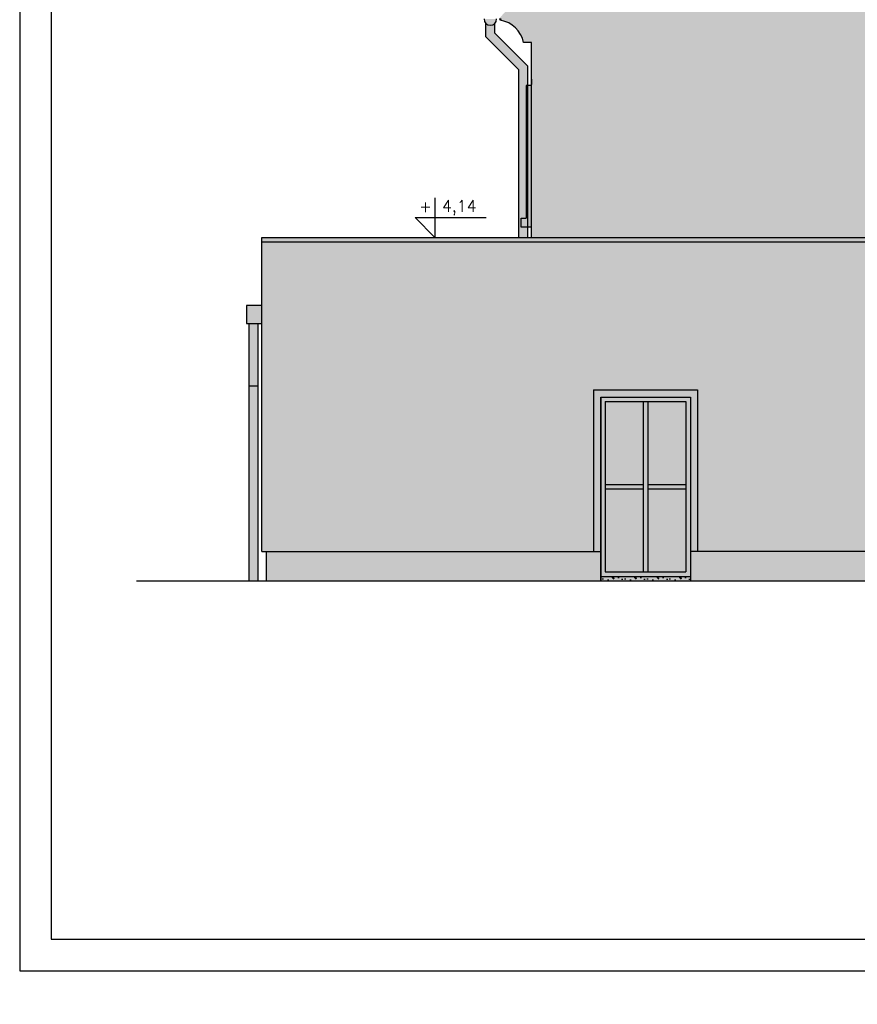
# Model space of a CAD drawing. Header units: millimetres. Extents: x 11979 to 37895, y 18730 to 47884.
# Tile 55 of 256: x 29496 to 30430, y 27960 to 29058. Entities that reach past the tile are written whole.
import ezdxf
from ezdxf.enums import TextEntityAlignment as Align

# ---------------------------------------------------------------- set-up
doc = ezdxf.new("R2010")
doc.units = ezdxf.units.MM
for name, color, linetype in [('-LI-WIDOK', 2, 'Continuous'), ('-MEBLE', 1, 'Continuous'), ('-RAMKA', 2, 'Continuous'), ('_PROJEKTOWANE', 5, 'Continuous')]:
    doc.layers.add(name, color=color, linetype=linetype)
doc.styles.add('SIMPLEX', font='simplex')
pattern_1 = [(0, (495768.112, 38663.9), (0, 25), [0, -25]), (0, (495768.362, 38655.15), (0, 25), [0, -25]), (0, (495769.112, 38668.65), (0, 25), [0, -25]), (338.1986, (495756.112, 38660.8996), (75.000006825, -24.999997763), [2.692575, -131.93655]), (216.8699, (495758.612, 38659.8996), (74.999997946, 50.00000308), [1.25, -123.75]), (130.6013, (495757.612, 38659.1496), (125.000010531, -149.999975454), [2.304875, -228.183725]), (206.5651, (495749.362, 38656.15), (-24.99997895, -25.00003273), [0.559025, -55.342675]), (326.3099, (495748.862, 38655.8996), (49.99998894, -25.00003336), [0.9014, -89.2374]), (108.4349, (495749.612, 38655.3996), (-24.99996008, 50.00001086), [0.790575, -78.266375]), (225, (495765.362, 38653.65), (-3e-15, -25.00000774), [1.06065, -34.294675]), (0, (495764.612, 38652.9), (25, 25), [1.5, -23.5]), (135, (495766.112, 38652.9), (-25.00000774, 0), [1.06065, -34.294675]), (251.5651, (495762.362, 38669.6496), (24.99996008, 50.00001086), [0.790575, -78.266375]), (0, (495762.112, 38668.9), (25, 25), [1.25, -23.75]), (143.1301, (495763.362, 38668.8996), (-74.999997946, 50.00000308), [1.25, -123.75]), (213.6901, (495749.112, 38669.8996), (49.99998894, 25.00003336), [0.9014, -89.2374]), (341.5651, (495748.362, 38669.3996), (-50.00001086, 24.99996008), [1.58115, -77.4758]), (126.8699, (495749.862, 38668.8996), (50.00000308, -74.999997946), [1.25, -123.75]), (0, (495756.362, 38668.9), (0, 25), [0, -25]), (0, (495749.612, 38662.4), (0, 25), [0, -25]), (0, (495756.612, 38653.15), (0, 25), [0, -25]), (0, (495763.362, 38660.9), (0, 25), [0, -25]), (0, (495756.112, 38665.15), (0, 25), [0, -25]), (0, (495750.612, 38665.9), (0, 25), [0, -25]), (0, (495752.862, 38664.4), (0, 25), [0, -25]), (0, (495751.862, 38658.4), (0, 25), [0, -25]), (0, (495745.862, 38659.4), (0, 25), [0, -25]), (0, (495746.112, 38665.15), (0, 25), [0, -25]), (0, (495745.362, 38670.65), (0, 25), [0, -25]), (0, (495753.112, 38671.65), (0, 25), [0, -25]), (0, (495758.612, 38672.65), (0, 25), [0, -25]), (0, (495767.362, 38671.65), (0, 25), [0, -25]), (0, (495761.362, 38663.9), (0, 25), [0, -25]), (0, (495758.862, 38668.4), (0, 25), [0, -25]), (0, (495760.862, 38656.4), (0, 25), [0, -25]), (0, (495753.362, 38655.15), (0, 25), [0, -25]), (0, (495760.862, 38649.65), (0, 25), [0, -25]), (0, (495752.612, 38651.15), (0, 25), [0, -25]), (0, (495744.612, 38650.4), (0, 25), [0, -25]), (0, (495747.612, 38649.15), (0, 25), [0, -25]), (0, (495747.862, 38652.65), (0, 25), [0, -25]), (0, (495764.612, 38648.65), (0, 25), [0, -25]), (0, (495767.612, 38658.9), (0, 25), [0, -25]), (0, (495766.362, 38666.4), (0, 25), [0, -25]), (0, (495754.862, 38648.4), (0, 25), [0, -25])]

# ---------------------------------------------------------------- blocks, each defined once
blk = doc.blocks.new('FRWERFRWFSDWR')
at = {"layer": '-RAMKA', "color": 8}
for p, q in [((7167.9, 12472.2), (7167.9, 10372.2)), ((7167.9, 10372.2), (10137.9, 10372.2))]:
    blk.add_line(p, q, dxfattribs=at)
at = {"layer": '-RAMKA', "color": 2}
for p, q in [((7202.9, 12347.2), (7202.9, 10407.2)), ((7202.9, 10407.2), (10102.9, 10407.2))]:
    blk.add_line(p, q, dxfattribs=at)

msp = doc.modelspace()

# ---------------------------------------------------------------- hatches: boundary and pattern name
at = {"layer": '-LI-WIDOK', "true_color": 0xededed}
h = msp.add_hatch(color=7, dxfattribs=at)
h.dxf.hatch_style = 1
edge = h.paths.add_edge_path()
edge.add_line((31187.64, 29032.24), (31195.62, 29032.24))
edge.add_arc((31226.34, 29025.99), 31.35, 99.5474, 168.50496, ccw=False)
edge.add_ellipse((31221.14, 29057.26), major_axis=(-0.638, 0.124), ratio=0.526716, start_angle=95.84223, end_angle=276.04197)
edge.add_ellipse((31222.18, 29057.76), major_axis=(-1.4, 0.49), ratio=0.4271739, start_angle=-85.27404, end_angle=50.80577, ccw=False)
edge.add_ellipse((31222.17, 29058.91), major_axis=(-0.392, 0.518), ratio=0.526716, start_angle=148.32644, end_angle=236.30772)
edge.add_line((31222.62, 29058.8), (31103.11, 29183.95))
edge.add_line((31103.11, 29183.95), (30622.64, 29779.06))
edge.add_line((30622.64, 29779.06), (30146.74, 29188.92))
edge.add_line((30146.74, 29188.92), (30030.64, 29059.08))
edge.add_line((30030.64, 29059.08), (30030.64, 29058.8))
edge.add_ellipse((30031.08, 29058.91), major_axis=(0.392, 0.518), ratio=0.526716, start_angle=123.69228, end_angle=211.67356)
edge.add_ellipse((30031.07, 29057.76), major_axis=(1.4, 0.49), ratio=0.4271739, start_angle=309.19423, end_angle=445.27404)
edge.add_ellipse((30032.11, 29057.26), major_axis=(0.638, 0.124), ratio=0.526716, start_angle=83.95803, end_angle=264.15777)
edge.add_arc((30026.91, 29025.99), 31.35, 11.49504, 80.4526, ccw=False)
edge.add_line((30057.64, 29032.24), (30062.64, 29032.24))
edge.add_line((30062.64, 29032.24), (30066.64, 29032.24))
edge.add_line((30066.64, 29032.24), (30066.64, 28815.01))
edge.add_line((30066.64, 28815.01), (30678.61, 28815.01))
edge.add_line((30678.61, 28815.01), (30678.61, 28997.29))
edge.add_line((30678.61, 28997.29), (30680.61, 28997.29))
edge.add_line((30680.61, 28997.29), (30680.61, 28974.72))
edge.add_line((30680.61, 28974.72), (30684.14, 28974.72))
edge.add_line((30684.14, 28974.72), (30684.14, 28984.24))
edge.add_line((30684.14, 28984.24), (30696.86, 28984.24))
edge.add_line((30696.86, 28984.24), (30696.86, 28997.29))
edge.add_line((30696.86, 28997.29), (30698.86, 28997.29))
edge.add_line((30698.86, 28997.29), (30698.86, 28984.24))
edge.add_line((30698.86, 28984.24), (30712.86, 28984.24))
edge.add_line((30712.86, 28984.24), (30712.86, 28997.29))
edge.add_line((30712.86, 28997.29), (30714.86, 28997.29))
edge.add_line((30714.86, 28997.29), (30714.86, 28984.24))
edge.add_line((30714.86, 28984.24), (30728.86, 28984.24))
edge.add_line((30728.86, 28984.24), (30728.86, 28997.29))
edge.add_line((30728.86, 28997.29), (30730.86, 28997.29))
edge.add_line((30730.86, 28997.29), (30730.86, 28984.24))
edge.add_line((30730.86, 28984.24), (30744.86, 28984.24))
edge.add_line((30744.86, 28984.24), (30744.86, 28997.29))
edge.add_line((30744.86, 28997.29), (30746.86, 28997.29))
edge.add_line((30746.86, 28997.29), (30746.86, 28984.24))
edge.add_line((30746.86, 28984.24), (30760.86, 28984.24))
edge.add_line((30760.86, 28984.24), (30760.86, 28997.29))
edge.add_line((30760.86, 28997.29), (30762.86, 28997.29))
edge.add_line((30762.86, 28997.29), (30762.86, 28984.24))
edge.add_line((30762.86, 28984.24), (30776.86, 28984.24))
edge.add_line((30776.86, 28984.24), (30776.86, 28997.29))
edge.add_line((30776.86, 28997.29), (30778.86, 28997.29))
edge.add_line((30778.86, 28997.29), (30778.86, 28984.24))
edge.add_line((30778.86, 28984.24), (30792.86, 28984.24))
edge.add_line((30792.86, 28984.24), (30792.86, 28997.29))
edge.add_line((30792.86, 28997.29), (30794.86, 28997.29))
edge.add_line((30794.86, 28997.29), (30794.86, 28984.24))
edge.add_line((30794.86, 28984.24), (30808.86, 28984.24))
edge.add_line((30808.86, 28984.24), (30808.86, 28997.29))
edge.add_line((30808.86, 28997.29), (30810.86, 28997.29))
edge.add_line((30810.86, 28997.29), (30810.86, 28984.24))
edge.add_line((30810.86, 28984.24), (30823.14, 28984.24))
edge.add_line((30823.14, 28984.24), (30823.14, 28974.72))
edge.add_line((30823.14, 28974.72), (30827.26, 28974.72))
edge.add_line((30827.26, 28974.72), (30827.26, 28997.29))
edge.add_line((30827.26, 28997.29), (30829.26, 28997.29))
edge.add_line((30829.26, 28997.29), (30829.26, 28815.01))
edge.add_line((30829.26, 28815.01), (30863.64, 28815.01))
edge.add_line((30863.64, 28815.01), (30863.64, 28432.01))
edge.add_line((30863.64, 28432.01), (31187.64, 28432.01))
edge.add_line((31187.64, 28432.01), (31187.64, 28471.24))
edge.add_line((31187.64, 28471.24), (31187.64, 29032.24))
h.paths.add_polyline_path([(30467.47, 29144.24), (30467.47, 29295.24), (30593.14, 29295.24), (30593.14, 29144.24)], flags=16)
h.paths.add_polyline_path([(30475.47, 29154.24), (30475.47, 29287.24), (30585.14, 29287.24), (30585.14, 29154.24)], flags=0)
h.paths.add_polyline_path([(30480.47, 29159.24), (30480.47, 29282.24), (30526.81, 29282.24), (30526.81, 29159.24)], flags=0)
h.paths.add_polyline_path([(30534.81, 29159.24), (30534.81, 29282.24), (30580.14, 29282.24), (30580.14, 29159.24)], flags=0)
h.paths.add_polyline_path([(30656.14, 29144.24), (30656.14, 29295.24), (30781.81, 29295.24), (30781.81, 29144.24)], flags=16)
h.paths.add_polyline_path([(30664.14, 29154.24), (30664.14, 29287.24), (30773.81, 29287.24), (30773.81, 29154.24)], flags=0)
h.paths.add_polyline_path([(30669.14, 29159.24), (30669.14, 29282.24), (30714.47, 29282.24), (30714.47, 29159.24)], flags=0)
h.paths.add_polyline_path([(30722.47, 29159.24), (30722.47, 29282.24), (30768.81, 29282.24), (30768.81, 29159.24)], flags=0)
h.paths.add_polyline_path([(30505.14, 29444.24), (30505.14, 29570.24), (30601.14, 29570.24), (30601.14, 29444.24)], flags=16)
h.paths.add_polyline_path([(30513.14, 29454.24), (30513.14, 29562.24), (30593.14, 29562.24), (30593.14, 29454.24)], flags=0)
h.paths.add_polyline_path([(30518.14, 29459.24), (30518.14, 29557.24), (30588.14, 29557.24), (30588.14, 29459.24)], flags=0)
h.paths.add_polyline_path([(30648.14, 29444.24), (30648.14, 29570.24), (30744.14, 29570.24), (30744.14, 29444.24)], flags=16)
h.paths.add_polyline_path([(30656.14, 29454.24), (30656.14, 29562.24), (30736.14, 29562.24), (30736.14, 29454.24)], flags=0)
h.paths.add_polyline_path([(30661.14, 29459.24), (30661.14, 29557.24), (30731.14, 29557.24), (30731.14, 29459.24)], flags=0)
at = {"layer": '-LI-WIDOK', "true_color": 0xb6c7cd}
h = msp.add_hatch(color=9, dxfattribs=at)
h.dxf.hatch_style = 1
h.paths.add_polyline_path([(30062.54, 29005.72), (30025.58, 29042.68), (30025.58, 29053.52, -0.4202041), (30015.58, 29053.52), (30015.58, 29038.54), (30052.54, 29001.58), (30052.54, 28815.01), (30062.54, 28815.01)])
h.paths.add_polyline_path([(30027.58, 29058.42), (30013.58, 29058.42, 1)])
at = {"layer": '-LI-WIDOK', "true_color": 0x939598}
h = msp.add_hatch(color=252, dxfattribs=at)
h.dxf.hatch_style = 1
h.paths.add_polyline_path([(30066.64, 28984.24), (30060.64, 28984.24), (30060.64, 28836.24), (30055.14, 28836.24), (30055.14, 28826.24), (30066.64, 28826.24)])
h.paths.add_polyline_path([(31192.64, 28984.24), (31187.64, 28984.24), (31187.64, 28826.24), (31192.64, 28826.24)])
h.paths.add_polyline_path([(31192.64, 28646.24), (31187.64, 28646.23), (31187.64, 28471.24), (31192.64, 28471.24)])
at = {"layer": '-LI-WIDOK', "true_color": 0xb6c7cd}
h = msp.add_hatch(color=9, dxfattribs=at)
h.dxf.hatch_style = 1
h.paths.add_polyline_path([(30863.64, 28815.01), (29765.64, 28815.01), (29765.64, 28810.01), (30863.64, 28810.01)])
at = {"layer": '-LI-WIDOK', "true_color": 0xededed}
h = msp.add_hatch(color=7, dxfattribs=at)
h.dxf.hatch_style = 1
h.paths.add_polyline_path([(30863.64, 28810.01), (29765.64, 28810.01), (29765.64, 28465.01), (30135.64, 28465.01), (30135.64, 28645.01), (30251.64, 28645.01), (30251.64, 28465.01), (30863.64, 28465.01)])
at = {"layer": '-LI-WIDOK', "true_color": 0xb6c7cd}
h = msp.add_hatch(color=9, dxfattribs=at)
h.dxf.hatch_style = 1
h.paths.add_polyline_path([(29765.64, 28739.01), (29748.64, 28739.01), (29748.64, 28719.01), (29765.64, 28719.01)])
h = msp.add_hatch(color=9, dxfattribs=at)
h.dxf.hatch_style = 1
h.paths.add_polyline_path([(29761.54, 28719.01), (29751.54, 28719.01), (29751.54, 28432.01), (29761.54, 28432.01)])
at = {"layer": '-LI-WIDOK', "true_color": 0x939598}
h = msp.add_hatch(color=252, dxfattribs=at)
h.dxf.hatch_style = 1
h.paths.add_polyline_path([(30143.64, 28637.01), (30243.64, 28637.01), (30243.64, 28465.01), (30251.64, 28465.01), (30251.64, 28645.01), (30135.64, 28645.01), (30135.64, 28465.01), (30143.64, 28465.01)])
at = {"layer": '-LI-WIDOK', "true_color": 0xededed}
h = msp.add_hatch(color=7, dxfattribs=at)
h.dxf.hatch_style = 1
h.paths.add_polyline_path([(30243.64, 28637.01), (30143.64, 28637.01), (30143.64, 28437.01), (30243.64, 28437.01)])
h.paths.add_polyline_path([(30238.64, 28632.01), (30238.64, 28442.01), (30148.64, 28442.01), (30148.64, 28632.01)], flags=16)
h.paths.add_polyline_path([(30196.14, 28632.01), (30191.14, 28632.01), (30191.14, 28442.01), (30196.14, 28442.01)], flags=0)
h.paths.add_polyline_path([(30238.64, 28539.51), (30196.14, 28539.51), (30196.14, 28534.51), (30238.64, 28534.51)], flags=0)
h.paths.add_polyline_path([(30191.14, 28539.51), (30148.64, 28539.51), (30148.64, 28534.51), (30191.14, 28534.51)], flags=0)
at = {"layer": '-LI-WIDOK', "true_color": 0xadddf7}
h = msp.add_hatch(color=141, dxfattribs=at)
h.dxf.hatch_style = 1
h.paths.add_polyline_path([(30148.64, 28442.01), (30191.14, 28442.01), (30191.14, 28534.51), (30148.64, 28534.51)])
h.paths.add_polyline_path([(30148.64, 28632.01), (30148.64, 28539.51), (30191.14, 28539.51), (30191.14, 28632.01)])
h.paths.add_polyline_path([(30196.14, 28539.51), (30238.64, 28539.51), (30238.64, 28632.01), (30196.14, 28632.01)])
h.paths.add_polyline_path([(30238.64, 28442.01), (30238.64, 28534.51), (30196.14, 28534.51), (30196.14, 28442.01)])
at = {"layer": '-LI-WIDOK', "true_color": 0xededed}
h = msp.add_hatch(color=7, dxfattribs=at)
h.dxf.hatch_style = 1
h.paths.add_polyline_path([(30191.14, 28539.51), (30148.64, 28539.51), (30148.64, 28534.51), (30191.14, 28534.51)])
h.paths.add_polyline_path([(30238.64, 28539.51), (30196.14, 28539.51), (30196.14, 28534.51), (30238.64, 28534.51)])
h.paths.add_polyline_path([(30196.14, 28632.01), (30191.14, 28632.01), (30191.14, 28442.01), (30196.14, 28442.01)])
at = {"layer": '-LI-WIDOK', "true_color": 0x939598}
h = msp.add_hatch(color=252, dxfattribs=at)
h.dxf.hatch_style = 1
h.paths.add_polyline_path([(30143.64, 28465.01), (29770.64, 28465.01), (29770.64, 28432.01), (30143.64, 28432.01)])
h.paths.add_polyline_path([(30863.64, 28465.01), (30243.64, 28465.01), (30243.64, 28432.01), (30863.64, 28432.01)])
at = {"layer": '-LI-WIDOK', "true_color": 0xc7c8ca}
h = msp.add_hatch(dxfattribs=at)
h.set_pattern_fill('CONC', color=9, scale=25)
h.set_pattern_definition(pattern_1)
h.paths.add_polyline_path([(30143.64, 28465.01), (29770.64, 28465.01), (29770.64, 28432.01), (30143.64, 28432.01)])
h.paths.add_polyline_path([(30863.64, 28465.01), (30243.64, 28465.01), (30243.64, 28432.01), (30863.64, 28432.01)])
h.paths.add_polyline_path([(31465.92, 23098.14), (30872.92, 23098.14), (30872.92, 23083.14), (31305.74, 23083.14), (31465.92, 23083.14)])
h.paths.add_polyline_path([(31747.92, 23093.14), (31773.92, 23093.14), (31773.92, 23098.14), (31581.92, 23098.14), (31581.92, 23083.14), (31747.92, 23083.14)])
h.paths.add_polyline_path([(30872.92, 23098.14), (29773.64, 23098.14), (29773.64, 23083.14), (30872.92, 23083.14)])
h.paths.add_polyline_path([(30171.16, 23075.88), (30337.56, 23075.88), (30337.56, 23101.48), (30171.16, 23101.48)])
at = {"layer": '-LI-WIDOK', "true_color": 0x939598}
h = msp.add_hatch(color=252, dxfattribs=at)
h.dxf.hatch_style = 1
h.paths.add_polyline_path([(30243.64, 28437.01), (30143.64, 28437.01), (30143.64, 28432.01), (30243.64, 28432.01)])
at = {"layer": '-LI-WIDOK', "true_color": 0xc7c8ca}
h = msp.add_hatch(dxfattribs=at)
h.set_pattern_fill('CONC', color=9, scale=25)
h.set_pattern_definition(pattern_1)
h.paths.add_polyline_path([(30243.64, 28437.01), (30143.64, 28437.01), (30143.64, 28432.01), (30243.64, 28432.01)])

# ---------------------------------------------------------------- linework, layer by layer
at = {"layer": '-LI-WIDOK'}
for p, q in [((30062.64, 29032.24), (30057.64, 29032.24)), ((30066.64, 29032.24), (30061.64, 29032.24)), ((30066.64, 28815.01), (30066.64, 29032.24)), ((30066.64, 28991.24), (30066.64, 28985.24)), ((30066.64, 28836.24), (30066.64, 28985.24)), ((30066.64, 28984.24), (30060.64, 28984.24)), ((30060.64, 28984.24), (30060.64, 28979.24)), ((30060.64, 28984.24), (30060.64, 28836.24)), ((30055.14, 28826.24), (30055.14, 28836.24)), ((30055.14, 28836.24), (30060.64, 28836.24)), ((30066.64, 28826.24), (30055.14, 28826.24)), ((29765.64, 28465.01), (29765.64, 28815.01)), ((29765.64, 28465.01), (29765.64, 28815.01)), ((29765.64, 28815.01), (30863.64, 28815.01)), ((29765.64, 28810.01), (30863.64, 28810.01)), ((29765.64, 28739.01), (29748.64, 28739.01)), ((29748.64, 28739.01), (29748.64, 28719.01)), ((29748.64, 28719.01), (29765.64, 28719.01)), ((29751.54, 28649.41), (29761.54, 28649.41)), ((30135.64, 28645.01), (30135.64, 28465.01)), ((30135.64, 28645.01), (30251.64, 28645.01)), ((30251.64, 28645.01), (30251.64, 28465.01)), ((30143.64, 28432.01), (30143.64, 28637.01)), ((30143.64, 28637.01), (30243.64, 28637.01)), ((30143.64, 28637.01), (30143.64, 28432.01)), ((30143.64, 28637.01), (30243.64, 28637.01)), ((30243.64, 28637.01), (30243.64, 28432.01)), ((30148.64, 28632.01), (30148.64, 28442.01)), ((30148.64, 28632.01), (30238.64, 28632.01)), ((30191.14, 28632.01), (30191.14, 28442.01)), ((30196.14, 28632.01), (30196.14, 28442.01)), ((30238.64, 28632.01), (30238.64, 28442.01)), ((30148.64, 28539.51), (30191.14, 28539.51)), ((30148.64, 28534.51), (30191.14, 28534.51)), ((30196.14, 28539.51), (30238.64, 28539.51)), ((30196.14, 28534.51), (30238.64, 28534.51)), ((29765.64, 28465.01), (29770.64, 28465.01)), ((29765.64, 28465.01), (30143.64, 28465.01)), ((29770.64, 28465.01), (29770.64, 28432.01)), ((30863.64, 28465.01), (30243.64, 28465.01)), ((30143.64, 28437.01), (30243.64, 28437.01)), ((30148.64, 28442.01), (30238.64, 28442.01)), ((29626.14, 28432.01), (31357, 28432.01))]:
    msp.add_line(p, q, dxfattribs=at)
for points in [[(30052.54, 28815.01), (30052.54, 29001.58), (30015.58, 29038.54), (30015.58, 29053.52)], [(30062.54, 28815.01), (30062.54, 29005.72), (30025.58, 29042.68), (30025.58, 29053.52)], [(29751.54, 28432.01), (29751.54, 28719.01)], [(29761.54, 28432.01), (29761.54, 28719.01)]]:
    msp.add_lwpolyline(points, dxfattribs=at)
for centre, radius, start, end in [((30020.58, 29058.42), 7, 180, 0), ((30026.91, 29025.99), 31.35, 11.49504, 80.4526)]:
    msp.add_arc(centre, radius, start, end, dxfattribs=at)
at = {"layer": '-LI-WIDOK', "extrusion": (0, 0, -1)}
for centre, major_axis, ratio, start_param, end_param in [((30031.07, 29057.76), (1.4, 0.49), 0.4271739, 4.7335906, 7.1699133), ((30031.07, 29057.76), (1.4, 0.49), 0.4271739, 4.7948725, 7.1699133), ((30032.11, 29057.26), (0.638, 0.124), 0.526716, 1.6727625, 4.8178412), ((30032.11, 29057.26), (0.638, 0.124), 0.526716, 1.6727625, 4.8178412)]:
    msp.add_ellipse(centre, major_axis=major_axis, ratio=ratio, start_param=start_param, end_param=end_param, dxfattribs=at)
at = {"layer": '-MEBLE'}
for p, q in [((29958.63, 28858.9), (29958.63, 28815.01)), ((29936.69, 28836.95), (29958.63, 28815.01)), ((29936.69, 28836.95), (30016.04, 28836.95))]:
    msp.add_line(p, q, dxfattribs=at)

# ---------------------------------------------------------------- block references
at = {"layer": '_PROJEKTOWANE'}
msp.add_blockref('FRWERFRWFSDWR', (22327.89, 17625.39), dxfattribs=at)

# ---------------------------------------------------------------- texts
at = {"layer": '-LI-WIDOK', "style": 'SIMPLEX'}
for s, p in [('+', (29948.23, 28849.45)), ('4,14', (29985.96, 28847.98))]:
    msp.add_text(s, height=12.8, dxfattribs=at).set_placement(p, align=Align.MIDDLE)

doc.saveas('drawing.dxf')
